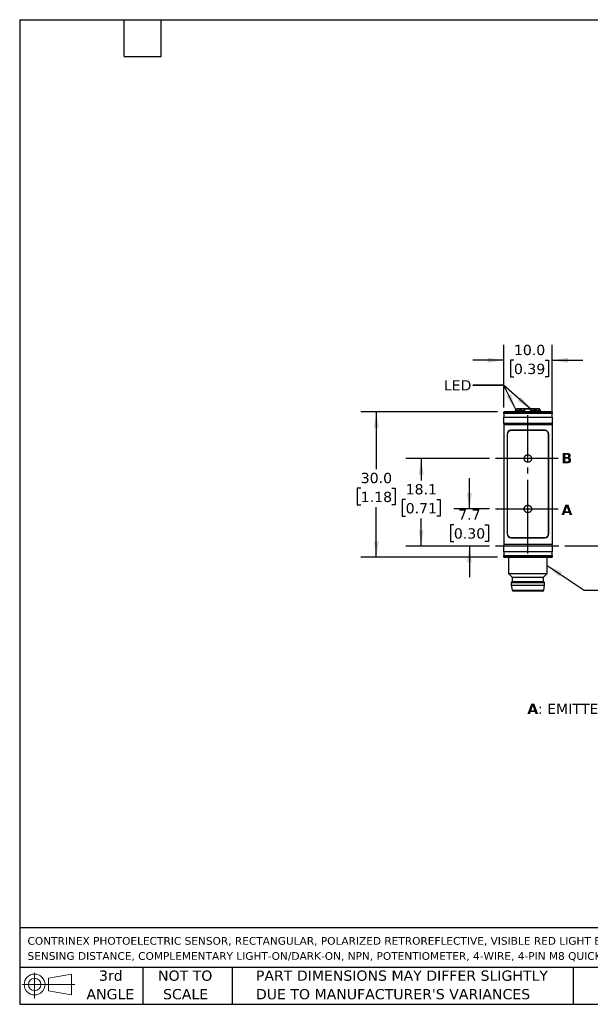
# Model space of a CAD drawing. Header units: millimetres. Extents: x 6 to 273, y 6 to 210.
# Tile 1 of 4: x 6 to 124, y 6 to 210. Entities that reach past the tile are written whole.
import ezdxf

# ---------------------------------------------------------------- set-up
doc = ezdxf.new("R2010")
doc.units = ezdxf.units.MM
doc.linetypes.add('SLD-Center', pattern=[19.05, 15.24, -1.27, 1.27, -1.27])
doc.linetypes.add('SLD-Solid', pattern=[0])
doc.layers.add('CENTER', color=40, linetype='SLD-Center')
doc.layers.add('DIMENSIONS', color=140, linetype='SLD-Solid', lineweight=25)
doc.layers.add('TEXT', color=140, linetype='SLD-Solid', lineweight=25)
doc.styles.add('SLDTEXTSTYLE0', font='VERDANAB.TTF')
doc.styles.add('SLDTEXTSTYLE1', font='VERDANA.TTF')
doc.styles.get("Standard").update_dxf_attribs({"font": 'VERDANA.TTF'})
doc.dimstyles.new('SLDDIMSTYLE0', dxfattribs={"dimtxt": 2.158008, "dimasz": 3.302, "dimexe": 0, "dimexo": 0.0625, "dimgap": 0.539502, "dimtad": 0, "dimtih": 1, "dimtoh": 1, "dimrnd": 1e-09, "dimzin": 12, "dimdsep": 46, "dimtxsty": 'SLDTEXTSTYLE1', "dimsah": 1, "dimcen": 0.09, "dimadec": 0, "dimazin": 3, "dimtfac": 1, "dimtmove": 0, "dimatfit": 0, "dimfxl": 0, "dimfrac": 2, "dimtolj": 1, "dimtzin": 12, "dimarcsym": 0})
doc.dimstyles.new('SLDDIMSTYLE1', dxfattribs={"dimtxt": 2.158008, "dimasz": 3.302, "dimexe": 0, "dimexo": 0.0625, "dimgap": 0.539502, "dimtad": 0, "dimtih": 1, "dimtoh": 1, "dimrnd": 1e-09, "dimzin": 12, "dimdsep": 46, "dimtxsty": 'SLDTEXTSTYLE1', "dimsah": 1, "dimcen": 0.09, "dimadec": 0, "dimazin": 3, "dimtfac": 1, "dimtofl": 0, "dimtmove": 0, "dimatfit": 3, "dimfxl": 0, "dimfrac": 2, "dimtolj": 1, "dimtzin": 12, "dimarcsym": 0})
doc.dimstyles.new('SLDDIMSTYLE2', dxfattribs={"dimtxt": 2.158008, "dimasz": 3.302, "dimexe": 0, "dimexo": 0.0625, "dimgap": 0.539502, "dimtad": 0, "dimtih": 1, "dimtoh": 1, "dimrnd": 1e-09, "dimzin": 4, "dimdsep": 46, "dimtxsty": 'SLDTEXTSTYLE1', "dimsah": 1, "dimcen": 0.09, "dimadec": 0, "dimazin": 1, "dimtfac": 1, "dimtmove": 0, "dimatfit": 0, "dimfxl": 0, "dimfrac": 2, "dimtolj": 1, "dimtzin": 12, "dimarcsym": 0})
doc.dimstyles.new('SLDDIMSTYLE4', dxfattribs={"dimtxt": 2.158008, "dimasz": 3.302, "dimexe": 0, "dimexo": 0.0625, "dimgap": 0.539502, "dimtad": 0, "dimtih": 1, "dimtoh": 1, "dimrnd": 1e-09, "dimzin": 4, "dimdsep": 46, "dimtxsty": 'SLDTEXTSTYLE1', "dimsah": 1, "dimcen": 0.09, "dimadec": 0, "dimazin": 1, "dimtfac": 1, "dimtofl": 0, "dimtmove": 0, "dimatfit": 3, "dimfxl": 0, "dimfrac": 2, "dimtolj": 1, "dimtzin": 12, "dimarcsym": 0})
doc.dimstyles.new('SLDDIMSTYLE5', dxfattribs={"dimtxt": 0.18, "dimasz": 3.302, "dimexe": 0, "dimexo": 0.0625, "dimgap": 0, "dimtad": 0, "dimtih": 1, "dimtoh": 1, "dimdec": 0, "dimrnd": 1e-09, "dimzin": 0, "dimdsep": 46, "dimtxsty": 'Standard', "dimsah": 1, "dimcen": 0.09, "dimadec": 0, "dimazin": 0, "dimtfac": 3.302, "dimtdec": 0, "dimtofl": 0, "dimtmove": 0, "dimatfit": 3, "dimfxl": 0, "dimfrac": 2, "dimtolj": 1, "dimtzin": 0, "dimarcsym": 0})

# ---------------------------------------------------------------- blocks, each defined once
blk = doc.blocks.new('Block11')
at = {"color": 7, "linetype": 'SLD-Solid', "lineweight": 18}
for p, q in [((2.59, 5.31), (2.59, 0)), ((5.48, 4.17), (10.18, 5.03)), ((5.48, 1.6), (5.48, 4.17)), ((10.18, 5.03), (10.18, 0.73)), ((0, 2.88), (10.87, 2.88)), ((5.48, 1.6), (10.18, 0.73))]:
    blk.add_line(p, q, dxfattribs=at)
for radius in [2.15, 1.29]:
    blk.add_circle((2.59, 2.88), radius, dxfattribs=at)
blk = doc.blocks.new('Block12')
at = {"color": 7, "linetype": 'Continuous'}
blk.add_blockref('Block11', (0, 0), dxfattribs=at)
blk = doc.blocks.new('SW_NOTE_0')
at = {"layer": 'TEXT', "color": 0, "attachment_point": 1}
for s, insert, char_height, style in [('A', (0, 2.69), 2.12, 'SLDTEXTSTYLE0'), (': EMITTER AXIS    ', (2.19, 2.69), 2.1167, 'SLDTEXTSTYLE1'), ('  B', (28.99, 2.69), 2.117, 'SLDTEXTSTYLE0'), (': RECEIVER AXIS', (33.06, 2.69), 2.1167, 'SLDTEXTSTYLE1')]:
    blk.add_mtext(s, dxfattribs=dict(at, insert=insert, char_height=char_height, style=style))
blk = doc.blocks.new('SW_NOTE_0_1')
at = {"layer": 'TEXT', "color": 0, "char_height": 1.5875, "attachment_point": 1, "style": 'SLDTEXTSTYLE1'}
for s, insert in [('CONTRINEX PHOTOELECTRIC SENSOR, RECTANGULAR, POLARIZED RETROREFLECTIVE, VISIBLE RED LIGHT EMISSION, 20-4200MM ', (0, 2.02)), ('SENSING DISTANCE, COMPLEMENTARY LIGHT-ON/DARK-ON, NPN, POTENTIOMETER, 4-WIRE, 4-PIN M8 QUICK-DISCONNECT.', (0, -1.1))]:
    blk.add_mtext(s, dxfattribs=dict(at, insert=insert))
blk = doc.blocks.new('SW_NOTE_0_4')
at = {"layer": 'TEXT', "color": 0, "char_height": 2.1167, "attachment_point": 1, "style": 'SLDTEXTSTYLE1'}
for s, insert in [('PART DIMENSIONS MAY DIFFER SLIGHTLY ', (0, 2.69)), ("DUE TO MANUFACTURER'S VARIANCES", (0, -1.13))]:
    blk.add_mtext(s, dxfattribs=dict(at, insert=insert))
blk = doc.blocks.new('SW_NOTE_0_5')
at = {"layer": 'TEXT', "color": 0, "char_height": 2.117, "attachment_point": 2, "style": 'SLDTEXTSTYLE1'}
for s, insert in [('NOT TO', (5.26, 2.69)), ('SCALE', (5.35, -1.13))]:
    blk.add_mtext(s, dxfattribs=dict(at, insert=insert))
blk = doc.blocks.new('SW_NOTE_0_6')
at = {"layer": 'TEXT', "color": 0, "char_height": 2.117, "attachment_point": 2, "style": 'SLDTEXTSTYLE1'}
for s, insert in [('3rd', (2.32, 2.69)), ('ANGLE', (2.22, -1.13))]:
    blk.add_mtext(s, dxfattribs=dict(at, insert=insert))
blk = doc.blocks.new('_D')
at = {"layer": 'DIMENSIONS'}
for p, q in [((99.19, 108.57), (99.19, 114.92)), ((103.31, 108.57), (96.01, 108.57)), ((95.98, 105.32), (95.26, 105.32)), ((95.26, 105.32), (95.26, 101.89)), ((102.39, 105.32), (103.12, 105.32)), ((103.12, 105.32), (103.12, 101.89)), ((95.26, 101.89), (95.98, 101.89)), ((103.12, 101.89), (102.39, 101.89)), ((103.31, 100.87), (96.01, 100.87)), ((99.19, 100.87), (99.19, 94.52))]:
    blk.add_line(p, q, dxfattribs=at)
for points in [[(99.19, 108.57), (99.7, 111.87), (98.68, 111.87)], [(99.19, 100.87), (98.68, 97.57), (99.7, 97.57)]]:
    blk.add_solid(points, dxfattribs=at)
at = {"layer": 'DIMENSIONS', "char_height": 2.117, "attachment_point": 1, "style": 'SLDTEXTSTYLE1'}
for s, insert in [('7.7', (96.88, 108.49)), ('0.30', (95.98, 104.58))]:
    blk.add_mtext(s, dxfattribs=dict(at, insert=insert))
blk = doc.blocks.new('_D_1')
at = {"layer": 'DIMENSIONS'}
for p, q in [((103.31, 118.97), (86.06, 118.97)), ((89.24, 118.97), (89.24, 114.45)), ((86.03, 110.53), (85.3, 110.53)), ((85.3, 110.53), (85.3, 107.1)), ((92.44, 110.53), (93.17, 110.53)), ((93.17, 110.53), (93.17, 107.1)), ((85.3, 107.1), (86.03, 107.1)), ((89.24, 100.87), (89.24, 106.62)), ((93.17, 107.1), (92.44, 107.1)), ((103.31, 100.87), (86.06, 100.87))]:
    blk.add_line(p, q, dxfattribs=at)
for points in [[(89.24, 118.97), (88.73, 115.67), (89.74, 115.67)], [(89.24, 100.87), (89.74, 104.17), (88.73, 104.17)]]:
    blk.add_solid(points, dxfattribs=at)
at = {"layer": 'DIMENSIONS', "char_height": 2.117, "attachment_point": 1, "style": 'SLDTEXTSTYLE1'}
for s, insert in [('18.1', (86.03, 113.7)), ('0.71', (86.03, 109.79))]:
    blk.add_mtext(s, dxfattribs=dict(at, insert=insert))
blk = doc.blocks.new('_D_10')
at = {"layer": 'DIMENSIONS'}
for p, q in [((105, 128.62), (76.79, 128.62)), ((79.97, 128.62), (79.97, 116.77)), ((76.76, 112.86), (76.03, 112.86)), ((76.03, 112.86), (76.03, 109.43)), ((83.17, 112.86), (83.9, 112.86)), ((83.9, 112.86), (83.9, 109.43)), ((76.03, 109.43), (76.76, 109.43)), ((79.97, 98.62), (79.97, 108.95)), ((83.9, 109.43), (83.17, 109.43)), ((105, 98.62), (76.79, 98.62))]:
    blk.add_line(p, q, dxfattribs=at)
for points in [[(79.97, 128.62), (79.46, 125.32), (80.47, 125.32)], [(79.97, 98.62), (80.47, 101.92), (79.46, 101.92)]]:
    blk.add_solid(points, dxfattribs=at)
at = {"layer": 'DIMENSIONS', "char_height": 2.117, "attachment_point": 1, "style": 'SLDTEXTSTYLE1'}
for s, insert in [('30.0', (76.76, 116.03)), ('1.18', (76.76, 112.12))]:
    blk.add_mtext(s, dxfattribs=dict(at, insert=insert))
blk = doc.blocks.new('_D_11')
at = {"layer": 'DIMENSIONS'}
for p, q in [((106.27, 129.52), (106.27, 142.45)), ((116.27, 127.64), (116.27, 142.45)), ((106.27, 139.28), (99.92, 139.28)), ((108.38, 139.28), (107.66, 139.28)), ((107.66, 139.28), (107.66, 135.85)), ((114.8, 139.28), (115.52, 139.28)), ((115.52, 139.28), (115.52, 135.85)), ((116.27, 139.28), (122.62, 139.28)), ((107.66, 135.85), (108.38, 135.85)), ((115.52, 135.85), (114.8, 135.85))]:
    blk.add_line(p, q, dxfattribs=at)
for points in [[(106.27, 139.28), (102.97, 139.78), (102.97, 138.77)], [(116.27, 139.28), (119.57, 138.77), (119.57, 139.78)]]:
    blk.add_solid(points, dxfattribs=at)
at = {"layer": 'DIMENSIONS', "char_height": 2.117, "attachment_point": 1, "style": 'SLDTEXTSTYLE1'}
for s, insert in [('10.0', (108.38, 142.45)), ('0.39', (108.38, 138.54))]:
    blk.add_mtext(s, dxfattribs=dict(at, insert=insert))

msp = doc.modelspace()

# ---------------------------------------------------------------- linework, layer by layer
for p, q in [((116.267, 128.62), (106.267, 128.62)), ((106.267, 128.62), (106.267, 128.587)), ((106.267, 128.587), (116.267, 128.587)), ((106.267, 128.247), (106.267, 128.587)), ((116.267, 128.247), (106.267, 128.247)), ((106.267, 128.247), (106.267, 127.535)), ((108.69, 128.94), (108.667, 128.895)), ((108.667, 128.895), (108.667, 128.62)), ((110.667, 128.895), (108.667, 128.895)), ((109.477, 129.27), (108.88, 129.27)), ((109.667, 128.94), (109.477, 129.27)), ((109.572, 129.196), (109.555, 129.135)), ((109.815, 129.196), (109.572, 129.196)), ((109.857, 129.27), (109.667, 128.94)), ((110.455, 129.27), (109.857, 129.27)), ((111.787, 129.196), (110.502, 129.196)), ((110.667, 128.895), (110.645, 128.94)), ((110.667, 128.62), (110.667, 128.895)), ((112.08, 129.27), (111.744, 129.27)), ((111.867, 128.695), (111.787, 129.196)), ((111.89, 128.94), (111.867, 128.895)), ((111.867, 128.895), (111.867, 128.62)), ((113.867, 128.895), (111.867, 128.895)), ((112.677, 129.27), (112.08, 129.27)), ((112.867, 128.94), (112.677, 129.27)), ((112.963, 129.196), (112.72, 129.196)), ((113.057, 129.27), (112.867, 128.94)), ((112.979, 129.135), (112.963, 129.196)), ((113.655, 129.27), (113.057, 129.27)), ((113.867, 128.895), (113.845, 128.94)), ((113.867, 128.62), (113.867, 128.895)), ((116.267, 128.62), (116.267, 128.587)), ((116.267, 128.587), (116.267, 128.247)), ((116.267, 127.535), (116.267, 128.247)), ((106.267, 127.535), (116.267, 127.535)), ((106.267, 126.245), (106.267, 127.535)), ((116.267, 126.245), (106.267, 126.245)), ((106.267, 126.245), (106.267, 125.99)), ((106.267, 125.99), (106.267, 101.25)), ((106.267, 125.99), (116.267, 125.99)), ((116.267, 127.535), (116.267, 126.245)), ((116.267, 126.245), (116.267, 125.99)), ((116.267, 125.99), (116.267, 101.25)), ((106.967, 124.02), (106.967, 103.42)), ((107.017, 123.97), (107.017, 103.47)), ((114.767, 124.82), (107.767, 124.82)), ((114.717, 124.77), (107.817, 124.77)), ((115.517, 103.47), (115.517, 123.97)), ((115.567, 103.42), (115.567, 124.02)), ((107.767, 102.62), (114.767, 102.62)), ((107.817, 102.67), (114.717, 102.67)), ((106.267, 101.25), (106.267, 100.995)), ((116.267, 101.25), (106.267, 101.25)), ((106.267, 100.995), (116.267, 100.995)), ((106.267, 99.705), (106.267, 100.995)), ((116.267, 99.705), (106.267, 99.705)), ((106.267, 99.705), (106.267, 98.993)), ((116.267, 100.995), (116.267, 101.25)), ((116.267, 100.995), (116.267, 99.705)), ((116.267, 98.993), (116.267, 99.705)), ((106.267, 98.993), (116.267, 98.993)), ((106.267, 98.653), (106.267, 98.993)), ((116.267, 98.653), (106.267, 98.653)), ((106.267, 98.653), (106.267, 98.62)), ((106.267, 98.62), (116.267, 98.62)), ((107.267, 98.62), (107.267, 95.234)), ((115.267, 95.234), (115.267, 98.62)), ((116.267, 98.993), (116.267, 98.653)), ((116.267, 98.653), (116.267, 98.62)), ((107.267, 95.234), (108.017, 94.484)), ((107.267, 95.234), (115.267, 95.234)), ((108.017, 93.62), (107.817, 93.37)), ((108.017, 94.484), (108.017, 93.62)), ((108.017, 94.484), (114.517, 94.484)), ((108.017, 93.62), (114.517, 93.62)), ((114.517, 94.484), (115.267, 95.234)), ((114.517, 93.62), (114.517, 94.484)), ((114.717, 93.37), (114.517, 93.62)), ((107.817, 93.37), (107.817, 92.87)), ((107.817, 93.37), (114.717, 93.37)), ((107.817, 92.87), (107.99, 91.789)), ((107.817, 92.87), (114.717, 92.87)), ((107.99, 91.789), (114.545, 91.789)), ((114.545, 91.789), (114.717, 92.87)), ((114.717, 92.87), (114.717, 93.37))]:
    msp.add_line(p, q)
for centre, radius, start, end in [((109.668, 129.17), 0.1, 90, 165), ((112.866, 129.17), 0.1, 15, 90), ((107.767, 124.02), 0.8, 90, 180), ((107.817, 123.97), 0.8, 90, 180), ((114.717, 123.97), 0.8, 0, 90), ((114.767, 124.02), 0.8, 0, 90), ((107.767, 103.42), 0.8, 180, 270), ((107.817, 103.47), 0.8, 180, 270), ((114.717, 103.47), 0.8, 270, 0), ((114.767, 103.42), 0.8, 270, 0), ((108.187, 91.82), 0.2, 189.06218, 270), ((114.347, 91.82), 0.2, 270, 350.93782)]:
    msp.add_arc(centre, radius, start, end)
for centre, start_param, end_param in [((109.667, 122.32), 0.3927394, 0.4949341), ((109.667, 122.32), 5.7882512, 5.8904459), ((112.867, 122.32), 0.3927394, 0.4949341), ((112.867, 122.32), 5.7882512, 5.8904459)]:
    msp.add_ellipse(centre, major_axis=(0, 7.523), ratio=0.2734697, start_param=start_param, end_param=end_param)
for points, knots in [([(110.07, 129.27), (110.031, 129.27), (109.939, 129.27), (109.828, 129.27), (109.735, 129.27), (109.676, 129.27), (109.671, 129.27), (109.668, 129.27)], [0, 0, 0, 0, 0.15065359, 0.35743841, 0.56467273, 0.78210916, 1, 1, 1, 1]), ([(111.729, 129.27), (111.65, 129.27), (111.492, 129.27), (111.243, 129.27), (110.991, 129.27), (110.742, 129.27), (110.527, 129.27), (110.406, 129.27), (110.356, 129.27)], [0, 0, 0, 0, 0.1692928, 0.3387691, 0.5166865, 0.6949758, 0.8728933, 1, 1, 1, 1]), ([(111.787, 129.196), (111.785, 129.207), (111.783, 129.217), (111.779, 129.226), (111.775, 129.235), (111.771, 129.243), (111.766, 129.25), (111.76, 129.256), (111.754, 129.262), (111.748, 129.265), (111.742, 129.269), (111.735, 129.27), (111.729, 129.27)], [0, 0, 0, 0, 0.00003322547, 0.00003322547, 0.00003322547, 0.0000663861, 0.0000663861, 0.0000663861, 0.00010053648, 0.00010053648, 0.00010053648, 0.00013411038, 0.00013411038, 0.00013411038, 0.00013411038]), ([(114.347, 91.62), (114.347, 91.62), (112.967, 91.62), (109.567, 91.62), (108.187, 91.62), (108.187, 91.62)], [0, 0, 0, 0, 0.5, 0.5, 1, 1, 1, 1])]:
    msp.add_open_spline(points, degree=3, knots=knots)
msp.add_open_spline([(112.548, 129.27), (112.75, 129.27), (112.861, 129.27), (112.866, 129.27)], degree=3)
at = {"layer": 'CENTER'}
for p, q in [((111.267, 99.381), (111.267, 127.948)), ((117.516, 118.97), (104.578, 118.97)), ((104.578, 108.57), (117.516, 108.57)), ((153.187, 100.87), (104.578, 100.87))]:
    msp.add_line(p, q, dxfattribs=at)
for centre in [(111.267, 118.99), (111.267, 108.581)]:
    msp.add_circle(centre, 0.762, dxfattribs=at)
at = {"layer": 'DIMENSIONS'}
msp.add_solid([(108.758, 129.069), (107.753, 132.255), (106.842, 131.805)], dxfattribs=at)
at = {"layer": 'TEXT'}
for p, q in [((6.35, 209.55), (273.05, 209.55)), ((6.35, 209.55), (6.35, 6.35)), ((27.94, 201.93), (27.94, 209.55)), ((35.56, 201.93), (35.56, 209.55)), ((27.94, 201.93), (35.56, 201.93)), ((273.05, 22.126), (6.35, 22.126)), ((273.05, 13.97), (6.35, 13.97)), ((31.75, 13.97), (31.75, 6.35)), ((50.212, 13.97), (50.212, 6.35)), ((120.646, 13.97), (120.646, 6.35)), ((6.35, 6.35), (273.05, 6.35))]:
    msp.add_line(p, q, dxfattribs=at)
at = {"layer": 'TEXT', "flags": 128}
msp.add_lwpolyline([(99.909, 134.135), (106.259, 134.135), (108.758, 129.069)], dxfattribs=at)

# ---------------------------------------------------------------- block references
at = {"layer": 'TEXT'}
for name, p in [('SW_NOTE_0', (111.149, 65.699)), ('SW_NOTE_0_1', (7.966, 18.216)), ('Block12', (6.838, 7.554)), ('SW_NOTE_0_6', (22.847, 10.635)), ('SW_NOTE_0_5', (35.257, 10.635)), ('SW_NOTE_0_4', (55.119, 10.635))]:
    msp.add_blockref(name, p, dxfattribs=at)

# ---------------------------------------------------------------- texts
at = {"layer": 'TEXT', "attachment_point": 1}
for s, insert, char_height, style in [('LED', (93.913, 135.156), 2.1167, 'SLDTEXTSTYLE1'), ('LED', (93.913, 135.156), 2.1167, 'SLDTEXTSTYLE1'), ('B', (118.194, 120.129), 2.117, 'SLDTEXTSTYLE0'), ('A', (118.194, 109.452), 2.117, 'SLDTEXTSTYLE0')]:
    msp.add_mtext(s, dxfattribs=dict(at, insert=insert, char_height=char_height, style=style))

# ---------------------------------------------------------------- dimensions: what is measured, and where the dimension line sits
at = {"layer": 'DIMENSIONS'}
dim = msp.add_linear_dim(base=(116.267, 139.277), p1=(106.267, 128.247), p2=(116.267, 126.37), dimstyle='SLDDIMSTYLE2', dxfattribs=at)
dim.commit()
dim.dimension.update_dxf_attribs({"geometry": '_D_11', "text_midpoint": (111.589, 139.277), "dimtype": 160})
for base, p1, p2, dimstyle, picture, middle in [((79.966, 128.62), (106.267, 98.62), (106.267, 128.62), 'SLDDIMSTYLE4', '_D_10', (79.966, 112.859)), ((89.235, 118.97), (104.578, 100.87), (104.578, 118.97), 'SLDDIMSTYLE1', '_D_1', (89.235, 110.533)), ((99.187, 108.57), (104.578, 100.87), (104.578, 108.57), 'SLDDIMSTYLE0', '_D', (99.187, 105.32))]:
    dim = msp.add_linear_dim(base=base, p1=p1, p2=p2, angle=90, dimstyle=dimstyle, dxfattribs=at)
    dim.commit()
    dim.dimension.update_dxf_attribs({"geometry": picture, "text_midpoint": middle, "dimtype": 160})

# ---------------------------------------------------------------- leaders
at = {"layer": 'TEXT'}
for points in [[(111.97, 129.091), (106.259, 134.135), (99.909, 134.135)], [(115.267, 96.924), (122.854, 91.818), (129.204, 91.818)]]:
    msp.add_leader(points, dimstyle='SLDDIMSTYLE5', dxfattribs=at)

doc.saveas('drawing.dxf')
